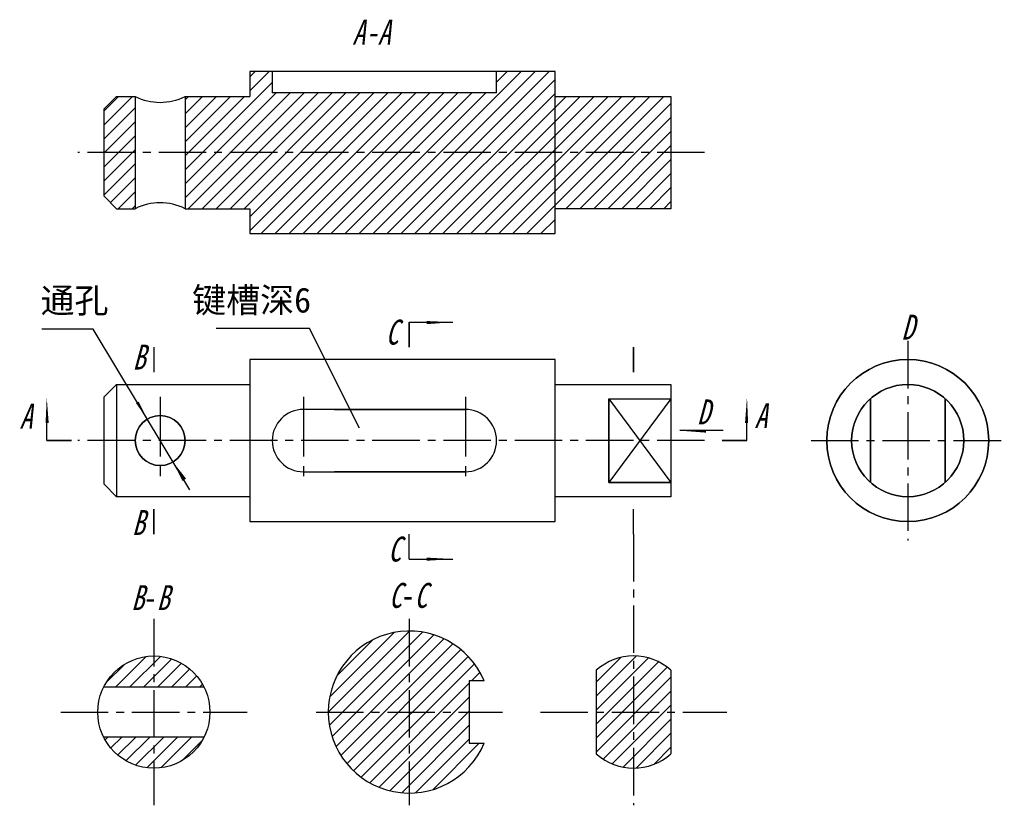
# Model space of a CAD drawing. Header units: millimetres. Extents: x -591 to 989, y 3953 to 5213.
import ezdxf

# ---------------------------------------------------------------- set-up
doc = ezdxf.new("R2010")
doc.units = ezdxf.units.MM
doc.linetypes.add('CENTER2', pattern=[28.575, 19.05, -3.175, 3.175, -3.175])
for name, color, linetype in [('CSX', 7, 'Continuous'), ('ST剖面线', 7, 'Continuous'), ('ST细实线', 7, 'Continuous'), ('XSX', 4, 'Continuous'), ('中心线', 7, 'CENTER2'), ('辅助线', 7, 'Continuous')]:
    doc.layers.add(name, color=color, linetype=linetype)
doc.layers.add('轮廓线', color=7, linetype='Continuous', lineweight=30)
doc.styles.get("Standard").update_dxf_attribs({"font": 'txt', "height": 5})

msp = doc.modelspace()

# ---------------------------------------------------------------- hatches: boundary and pattern name
at = {"layer": '辅助线'}
h = msp.add_hatch(dxfattribs=at)
h.set_pattern_fill('ANSI31', color=5, scale=5)
h.paths.add_polyline_path([(-406, 5090), (-436, 5090), (-456, 5070), (-456, 5000), (-406, 5000)])
h.paths.add_polyline_path([(-406, 5000), (-456, 5000), (-456, 4930), (-436, 4910), (-406, 4910)])
h.paths.add_polyline_path([(268, 5130), (174, 5130), (174, 5096), (-186, 5096), (-186, 5130), (-222, 5130), (-222, 5090), (-326, 5090), (-326, 5000), (268, 5000)])
h.paths.add_polyline_path([(268, 5000), (-326, 5000), (-326, 4910), (-222, 4910), (-222, 4870), (268, 4870)])
h.paths.add_polyline_path([(454, 5090), (268, 5090), (268, 5000), (454, 5000)])
h.paths.add_polyline_path([(454, 5000), (268, 5000), (268, 4910), (454, 4910)])
h = msp.add_hatch(dxfattribs=at)
h.set_pattern_fill('ANSI31', color=5, scale=5)
h.paths.add_polyline_path([(-376, 4192.5, 0.284915), (-456.6, 4142.5), (-376, 4142.5)])
h.paths.add_polyline_path([(-376, 4192.5), (-376, 4142.5), (-295.4, 4142.5, 0.284915)])
h.paths.add_polyline_path([(-376, 4062.5), (-456.6, 4062.5, 0.284915), (-376, 4012.5)])
h.paths.add_polyline_path([(-295.4, 4062.5), (-376, 4062.5), (-376, 4012.5, 0.284915)])
h.paths.add_polyline_path([(34, 4232.5, 0.414214), (-96, 4102.5), (34, 4102.5)])
h.paths.add_polyline_path([(130, 4152.5), (154, 4152.5, 0.302776), (34, 4232.5), (34, 4102.5), (130, 4102.5)])
h.paths.add_polyline_path([(34, 4102.5), (-96, 4102.5, 0.414214), (34, 3972.5)])
h.paths.add_polyline_path([(154, 4052.5), (130, 4052.5), (130, 4102.5), (34, 4102.5), (34, 3972.5, 0.302776)])
h.paths.add_polyline_path([(394, 4192.5, 0.184483), (334, 4169.6), (334, 4102.5), (394, 4102.5)])
h.paths.add_polyline_path([(454, 4169.6, 0.184483), (394, 4192.5), (394, 4102.5), (454, 4102.5)])
h.paths.add_polyline_path([(394, 4102.5), (334, 4102.5), (334, 4035.4, 0.184483), (394, 4012.5)])
h.paths.add_polyline_path([(454, 4102.5), (394, 4102.5), (394, 4012.5, 0.184483), (454, 4035.4)])

# ---------------------------------------------------------------- linework, layer by layer
at = {"layer": 'CSX', "color": 5, "linetype": 'ByBlock', "lineweight": 30}
for p, q in [((-456, 5070), (-436, 5090)), ((-436, 5090), (-406, 5090)), ((-326, 5090), (-222, 5090)), ((454, 5090), (454, 4910))]:
    msp.add_line(p, q, dxfattribs=at)
at = {"layer": 'CSX'}
for p, q in [((394, 4648), (394, 4688)), ((-456, 4608), (-436, 4628)), ((-436, 4628), (-222, 4628)), ((454, 4628), (454, 4448)), ((354, 4470.9), (354, 4605.1)), ((774, 4470.9), (774, 4605.1)), ((-86, 4588), (124, 4588)), ((124, 4488), (-86, 4488)), ((454, 4470.9), (354, 4470.9)), ((34, 4348), (34, 4388))]:
    msp.add_line(p, q, dxfattribs=at)
for centre, radius, start, end in [((834, 4538), 90, 0, 180), ((-136, 4538), 50, 90, 270), ((-366, 4538), 40, 180, 0)]:
    msp.add_arc(centre, radius, start, end, dxfattribs=at)
at = {"layer": 'ST剖面线'}
msp.add_line((34, 4348), (74, 4348), dxfattribs=at)
at = {"layer": 'ST细实线'}
for p, q in [((34, 4728), (74, 4728)), ((-473.4, 4717), (-556, 4717)), ((-318.5, 4458.8), (-473.4, 4717)), ((-126, 4718), (-276, 4718)), ((-46, 4558), (-126, 4718)), ((354, 4605.1), (454, 4470.9)), ((454, 4605.1), (354, 4470.9)), ((-548, 4538), (-548, 4578)), ((576, 4538), (576, 4578)), ((538, 4554), (498, 4554)), ((74, 4348), (104, 4348))]:
    msp.add_line(p, q, dxfattribs=at)
for points in [[(104, 4728, 0, 5, 0), (62, 4727.3, 5, 5, 0)], [(-548, 4608, 0, 5, 0), (-547.3, 4566, 5, 5, 0)], [(-386.6, 4572.3, 0, 5, 0), (-386.6, 4572.3, 0, 5, 0), (-402.5, 4599.3, 5, 5, 0)], [(576, 4608, 0, 5, 0), (575.3, 4566, 5, 5, 0)], [(468, 4554, 0, 5, 0), (510, 4553.3, 5, 5, 0)], [(-345.4, 4503.7, 0, 7, 0), (-327.2, 4475.1, 7, 7, 0)], [(104, 4348, 0, 5, 0), (62, 4347.8, 5, 5, 0)]]:
    msp.add_lwpolyline(points, format="xyseb", dxfattribs=at)
at = {"layer": 'XSX'}
for p, q in [((74, 4728), (104, 4728)), ((498, 4554), (468, 4554))]:
    msp.add_line(p, q, dxfattribs=at)
at = {"layer": '中心线', "color": 5, "linetype": 'ByBlock', "lineweight": 30, "ltscale": 4}
msp.add_line((174, 5096), (-186, 5096), dxfattribs=at)
at = {"layer": '中心线', "color": 5, "ltscale": 4}
msp.add_line((508, 5000), (-498, 5000), dxfattribs=at)
at = {"layer": '中心线', "ltscale": 4}
for p, q in [((834, 4698), (834, 4378)), ((508, 4538), (-498, 4538)), ((679, 4538), (989, 4538)), ((394, 4388), (394, 3953)), ((-376, 4252), (-376, 3953)), ((34, 4252), (34, 3953)), ((-525.5, 4102.5), (-226.5, 4102.5)), ((-115.5, 4102.5), (183.5, 4102.5)), ((244.5, 4102.5), (543.5, 4102.5))]:
    msp.add_line(p, q, dxfattribs=at)
at = {"layer": '中心线', "ltscale": 5}
for p, q in [((-366, 4608), (-366, 4468)), ((-136, 4608), (-136, 4468)), ((124, 4608), (124, 4468))]:
    msp.add_line(p, q, dxfattribs=at)
at = {"layer": '轮廓线', "color": 5, "linetype": 'ByBlock', "lineweight": 30}
for p, q in [((-222, 5130), (-222, 5090)), ((268, 5130), (-222, 5130)), ((204, 5130), (-176, 5130)), ((268, 4870), (268, 5130)), ((-436, 5090), (-456, 5070)), ((-436, 5090), (-406, 5090)), ((-406, 5090), (-406, 4910)), ((-326, 5090), (-222, 5090)), ((-326, 5090), (-326, 4910)), ((268, 5090), (454, 5090)), ((268, 5090), (454, 5090)), ((454, 5090), (454, 4910)), ((-456, 4930), (-456, 5070)), ((-456, 4930), (-456, 5070)), ((-436, 4910), (-456, 4930)), ((-436, 4910), (-456, 4930)), ((-222, 4910), (-222, 4870)), ((454, 4910), (268, 4910)), ((454, 4910), (268, 4910)), ((-222, 4870), (268, 4870)), ((-176, 4870), (204, 4870))]:
    msp.add_line(p, q, dxfattribs=at)
at = {"layer": '轮廓线'}
for p, q in [((34, 4688), (34, 4728)), ((34, 4728), (34, 4688)), ((-376, 4688), (-376, 4648)), ((-376, 4688), (-376, 4648)), ((394, 4688), (394, 4648)), ((-222, 4668), (-222, 4408)), ((268, 4668), (-222, 4668)), ((204, 4668), (-176, 4668)), ((268, 4408), (268, 4668)), ((-436, 4628), (-456, 4608)), ((-436, 4628), (-222, 4628)), ((-436, 4628), (-436, 4448)), ((-436, 4628), (-436, 4448)), ((268, 4628), (454, 4628)), ((268, 4628), (454, 4628)), ((454, 4628), (454, 4448)), ((-456, 4468), (-456, 4608)), ((-456, 4468), (-456, 4608)), ((354, 4605.1), (354, 4470.9)), ((354, 4605.1), (454, 4605.1)), ((354, 4605.1), (454, 4605.1)), ((774, 4605.1), (774, 4470.9)), ((894, 4470.9), (894, 4605.1)), ((894, 4605.1), (894, 4470.9)), ((124, 4588), (-136, 4588)), ((-508, 4538), (-548, 4538)), ((-548, 4538), (-508, 4538)), ((536, 4538), (576, 4538)), ((576, 4538), (536, 4538)), ((-136, 4488), (124, 4488)), ((-436, 4448), (-456, 4468)), ((-436, 4448), (-456, 4468)), ((354, 4470.9), (454, 4470.9)), ((-222, 4448), (-436, 4448)), ((-222, 4448), (-436, 4448)), ((454, 4448), (268, 4448)), ((454, 4448), (268, 4448)), ((-376, 4428), (-376, 4388)), ((-376, 4388), (-376, 4428)), ((394, 4388), (394, 4428)), ((394, 4388), (394, 4428)), ((-222, 4408), (268, 4408)), ((-176, 4408), (204, 4408)), ((34, 4348), (34, 4388))]:
    msp.add_line(p, q, dxfattribs=at)
at = {"layer": '轮廓线', "color": 5, "lineweight": 30}
for p, q in [((334, 4169.6), (334, 4035.4)), ((454, 4169.6), (454, 4035.4)), ((154, 4152.5), (130, 4152.5)), ((130, 4052.5), (154, 4052.5))]:
    msp.add_line(p, q, dxfattribs=at)
at = {"layer": '轮廓线'}
for centre, radius in [((834, 4538), 130), ((834, 4538), 90), ((-366, 4538), 40)]:
    msp.add_circle(centre, radius, dxfattribs=at)
at = {"layer": '轮廓线', "color": 5, "lineweight": 30}
msp.add_circle((-376, 4102.5), 90, dxfattribs=at)
at = {"layer": '轮廓线'}
for centre, radius, start, end in [((834, 4538), 130, 0, 180), ((-136, 4538), 50, 90, 270), ((124, 4538), 50, 270, 90), ((124, 4538), 50, 270, 90), ((-366, 4538), 40, 0, 180), ((834, 4538), 130, 180, 0), ((834, 4538), 90, 180, 0)]:
    msp.add_arc(centre, radius, start, end, dxfattribs=at)
at = {"layer": '轮廓线', "color": 5, "lineweight": 30}
for centre, radius, start, end in [((34, 4102.5), 130, 22.6199, 337.3801), ((394, 4102.5), 90, 48.1897, 131.8103), ((394, 4102.5), 90, 228.1897, 311.8103)]:
    msp.add_arc(centre, radius, start, end, dxfattribs=at)
at = {"layer": '辅助线', "color": 5, "linetype": 'ByBlock', "lineweight": 30}
for p, q in [((-186, 5130), (-186, 5096)), ((174, 5096), (174, 5130)), ((-436, 4910), (-406, 4910)), ((-326, 4910), (-222, 4910))]:
    msp.add_line(p, q, dxfattribs=at)
at = {"layer": '辅助线', "color": 5, "lineweight": 30}
for p, q in [((-295.4, 4142.5), (-456.6, 4142.5)), ((130, 4152.5), (130, 4052.5)), ((-295.4, 4062.5), (-456.6, 4062.5))]:
    msp.add_line(p, q, dxfattribs=at)
at = {"layer": '辅助线', "color": 5, "linetype": 'ByBlock', "lineweight": 30}
for centre, start, end in [((-366, 5170.6), 243.6122, 296.3878), ((-366, 4829.4), 63.6122, 116.3878)]:
    msp.add_arc(centre, 90, start, end, dxfattribs=at)

# ---------------------------------------------------------------- texts
at = {"layer": '辅助线', "char_height": 40, "attachment_point": 1}
for s, width, insert in [('{\\f长仿宋体|b0|i1|c134|p49;\\C5;A-A}', 120, (-57.5, 5213.1)), ('{\\fFangSong_GB2312|b0|i0|c134|p49;键槽深6}', 221.779, (-314.5, 4783.4)), ('{\\fFangSong_GB2312|b0|i0|c134|p49;通孔}', 112, (-558, 4782.7)), ('{\\f长仿宋体|b0|i1|c134|p49;C}', 120, (-4, 4732)), ('{\\f长仿宋体|b0|i1|c134|p49;D}', 120, (824, 4740)), ('{\\f长仿宋体|b0|i1|c134|p49;B}', 120, (-410, 4692)), ('{\\f长仿宋体|b0|i1|c134|p49;D}', 120, (496, 4604)), ('{\\f长仿宋体|b0|i1|c134|p49;A}', 120, (-591.6, 4597)), ('{\\f长仿宋体|b0|i1|c134|p49;A}', 120, (588, 4598)), ('{\\f长仿宋体|b0|i1|c134|p49;B}', 120, (-411, 4426.6)), ('{\\f长仿宋体|b0|i1|c134|p49;C}', 120, (0, 4384)), ('{\\f长仿宋体|b0|i1|c134|p49;B\\f长仿宋体|b0|i0|c134|p49;-\\f长仿宋体|b0|i1|c134|p49;B}', 120, (-412.3, 4306.1)), ('{\\f长仿宋体|b0|i1|c134|p49;C\\f长仿宋体|b0|i0|c134|p49;-\\f长仿宋体|b0|i1|c134|p49;C}', 120, (1.3, 4309.7))]:
    msp.add_mtext_dynamic_manual_height_columns(s, width=width, gutter_width=25, heights=[0], dxfattribs=dict(at, insert=insert))

doc.saveas('drawing.dxf')
